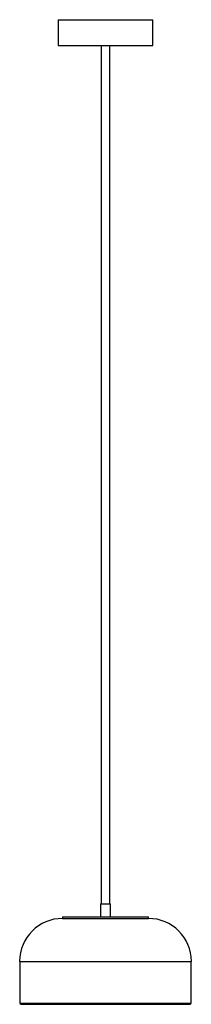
# Model space of a CAD drawing. Header units: inches. Extents: x -3.9 to 3.9, y -2.8 to 42.4.
import ezdxf

# ---------------------------------------------------------------- set-up
doc = ezdxf.new("R2010")
doc.units = ezdxf.units.IN
doc.header["$MEASUREMENT"] = 0

msp = doc.modelspace()

# ---------------------------------------------------------------- linework, layer by layer
at = {"color": 7, "linetype": 'Continuous', "lineweight": 25}
for p, q in [((-2.165, 42.402), (-2.165, 41.22)), ((-2.165, 42.402), (2.165, 42.402)), ((2.165, 41.22), (2.165, 42.402)), ((-2.165, 41.22), (2.165, 41.22)), ((-0.197, 41.22), (-0.197, 1.85)), ((0.197, 1.85), (0.197, 41.22)), ((-0.236, 1.85), (-0.236, 1.26)), ((-0.236, 1.85), (0.236, 1.85)), ((0.236, 1.26), (0.236, 1.85)), ((-1.969, 1.26), (-1.969, 1.181)), ((-1.969, 1.26), (1.969, 1.26)), ((-1.969, 1.181), (1.969, 1.181)), ((1.969, 1.181), (1.969, 1.26)), ((-3.937, -0.787), (-3.937, -2.697)), ((-3.937, -0.787), (3.937, -0.787)), ((3.937, -2.697), (3.937, -0.787)), ((-3.937, -2.697), (3.937, -2.697)), ((-3.878, -2.756), (3.878, -2.756))]:
    msp.add_line(p, q, dxfattribs=at)
for centre, radius, start, end in [((-1.969, -0.787), 1.969, 90, 180), ((1.969, -0.787), 1.969, 0, 90), ((-3.878, -2.697), 0.0591, 180, 270), ((3.878, -2.697), 0.0591, 270, 0)]:
    msp.add_arc(centre, radius, start, end, dxfattribs=at)

doc.saveas('drawing.dxf')
